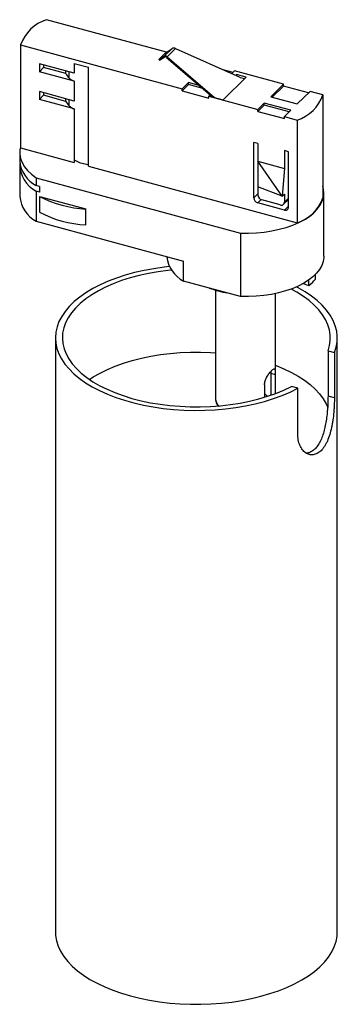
# Paper-space layout '_Trimétrica' of a CAD drawing. Header units: millimetres. Extents: x -33 to 36, y -171 to 43.
import ezdxf

# ---------------------------------------------------------------- set-up
doc = ezdxf.new("R2010")
doc.units = ezdxf.units.MM

psp = doc.layouts.new('_Trimétrica')

# ---------------------------------------------------------------- linework, layer by layer
at = {"color": 7, "linetype": 'Continuous', "lineweight": 25}
for p, q in [((-1.15, 35.52), (-27.12, 42.58)), ((-32.72, 37.11), (2.24, 27.61)), ((-32.72, 37.11), (-32.72, 14.83)), ((0.01, 36.3), (-1.66, 34.67)), ((-1.47, 35.3), (0.01, 36.3)), ((0.82, 36.36), (-1.03, 34.55)), ((0.82, 36.36), (14.68, 30.17)), ((-1.47, 35.3), (-2.81, 33.99)), ((-2.81, 33.99), (-1.66, 34.67)), ((-2.69, 33.83), (-1.54, 34.51)), ((-1.12, 34.43), (8.82, 25.88)), ((-1.03, 34.55), (9.26, 25.71)), ((-21.15, 30.97), (-28.67, 33.01)), ((-28.67, 33.01), (-28.67, 31.3)), ((-27.74, 32.21), (-28.67, 31.3)), ((-27.74, 32.76), (-27.74, 32.21)), ((-22.92, 30.9), (-27.74, 32.21)), ((-21.15, 33.11), (-18.06, 32.27)), ((-21.15, 33.11), (-21.15, 30.97)), ((-18.06, 10.84), (-18.06, 32.27)), ((-2.81, 33.99), (-2.69, 33.83)), ((-21.15, 29.26), (-28.67, 31.3)), ((-22.92, 30.9), (-22.92, 31.45)), ((-22.3, 31.28), (-22.3, 30.04)), ((11.08, 25.21), (16.1, 30.11)), ((13.24, 31.18), (11.13, 31.76)), ((12.98, 30.93), (13.59, 31.52)), ((24.2, 28.63), (13.59, 31.52)), ((13.96, 30.69), (13.83, 30.55)), ((16.1, 30.11), (13.96, 30.69)), ((13.96, 30.49), (13.96, 30.69)), ((14.68, 30.17), (14.86, 30.01)), ((15.75, 29.77), (14.86, 30.01)), ((-21.15, 29.26), (-21.15, 24.97)), ((3.64, 28.98), (2.24, 27.61)), ((3.64, 28.55), (2.24, 27.18)), ((5.95, 28.35), (3.64, 28.98)), ((3.64, 28.55), (3.64, 28.98)), ((6.68, 27.72), (3.64, 28.55)), ((24.2, 28.63), (21.4, 25.9)), ((24.2, 28.2), (21.74, 25.81)), ((24.2, 28.2), (24.2, 28.63)), ((29.6, 26.74), (24.2, 28.2)), ((-21.15, 24.97), (-28.67, 27.01)), ((-28.67, 27.01), (-28.67, 25.3)), ((-27.74, 26.21), (-28.67, 25.3)), ((-27.74, 26.76), (-27.74, 26.21)), ((-22.92, 24.9), (-27.74, 26.21)), ((2.24, 27.18), (2.24, 27.61)), ((2.24, 27.18), (7.98, 25.62)), ((7.98, 26.05), (8.29, 26.34)), ((7.98, 26.05), (18.6, 23.17)), ((7.98, 25.62), (7.98, 26.05)), ((8.99, 25.83), (8.95, 25.79)), ((8.95, 25.79), (11.08, 25.21)), ((21.4, 25.9), (27.15, 24.34)), ((27.15, 24.34), (29.95, 27.07)), ((32.7, 26.32), (29.95, 27.07)), ((32.7, 26.32), (32.7, 4.04)), ((-21.15, 23.26), (-28.67, 25.3)), ((-22.92, 24.9), (-22.92, 25.45)), ((-22.3, 25.28), (-22.3, 24.04)), ((20, 24.53), (18.6, 23.17)), ((20, 24.1), (18.6, 22.74)), ((25.75, 22.97), (20, 24.53)), ((20, 24.1), (20, 24.53)), ((25.4, 22.64), (20, 24.1)), ((-21.15, 23.26), (-21.15, 11.68)), ((18.6, 22.74), (18.6, 23.17)), ((18.6, 22.74), (24.35, 21.18)), ((24.35, 21.6), (25.75, 22.97)), ((24.35, 21.6), (27.1, 20.86)), ((24.35, 21.18), (24.35, 21.6)), ((27.1, 20.86), (27.1, -1.43)), ((18.6, 15.79), (17.71, 16.03)), ((17.71, 4.03), (17.71, 16.03)), ((18.6, 15.79), (18.6, 4.65)), ((-32.92, 13.76), (-32.92, 12.04)), ((-32.72, 14.83), (-21.15, 11.68)), ((25.23, 13.99), (24.35, 14.23)), ((24.35, 14.23), (24.35, 10.4)), ((25.23, 1.99), (25.23, 13.99)), ((-32.92, 10.85), (-32.92, 4.33)), ((-18.06, 10.84), (27.1, -1.43)), ((18.6, 11.97), (24.35, 10.4)), ((23.88, 4.38), (18.6, 11.97)), ((24.35, 10.4), (23.88, 4.38)), ((-29.33, 8.37), (14.86, -3.64)), ((-29.33, 8.37), (-29.33, 6.66)), ((-28.6, 6.46), (-29.33, 6.66)), ((-28.6, 6.46), (-28.6, 5.27)), ((-29.33, 5.47), (-29.33, -1.06)), ((-28.6, 5.27), (-29.33, 5.47)), ((-28.6, 4.32), (-18.59, 1.6)), ((-28.6, 4.32), (-28.6, 0.89)), ((23.88, 4.38), (18.6, 6.39)), ((23.88, 4.38), (24.35, 4.83)), ((24.35, 4.83), (24.35, 3.08)), ((32.92, -8.61), (32.92, 5.1)), ((24.35, 1.37), (18.6, 2.93)), ((23.46, 2.47), (19.48, 3.55)), ((24.16, 2.61), (25.23, 3.65)), ((-18.59, -1.83), (-18.59, 1.6)), ((-29.33, -1.06), (2.51, -9.71)), ((14.86, -3.64), (14.86, -17.35)), ((2.51, -13.99), (2.51, -9.71)), ((31.06, -13.57), (31.06, -12.59)), ((14.86, -17.35), (2.51, -13.99)), ((28.45, -14.53), (29.67, -14.93)), ((29.67, -14.93), (29.67, -13.76)), ((9.42, -15.98), (9.42, -39.47)), ((22.42, -38.36), (22.42, -16.7)), ((-25.19, -26.3), (-25.19, -154.88)), ((35.81, -154.88), (35.81, -26.3)), ((33.8, -29.09), (35.18, -29.47)), ((33.8, -29.09), (33.8, -38.9)), ((35.18, -29.47), (35.18, -39.28)), ((21.42, -33.59), (21.42, -33.94)), ((21.42, -33.94), (21.42, -38.72)), ((21.42, -33.94), (22.39, -34.2)), ((22.39, -34.2), (22.39, -38.37)), ((20.06, -36.48), (20.06, -39.16)), ((27.25, -37.21), (25.86, -36.84)), ((27.25, -47.02), (27.25, -37.21)), ((35.18, -39.28), (33.8, -38.9))]:
    psp.add_line(p, q, dxfattribs=at)
at = {"color": 8, "linetype": 'Continuous', "lineweight": 25}
for p, q in [((17.71, 4.03), (18.6, 4.89)), ((19.3, 3.62), (18.6, 2.93)), ((24.35, 3.08), (25.23, 3.95)), ((24.35, 1.37), (25.23, 2.23))]:
    psp.add_line(p, q, dxfattribs=at)
at = {"color": 7, "linetype": 'Continuous', "lineweight": 25, "flags": 128}
for points in [[(-32.72, 15.09), (-32.88, 14.35), (-32.91, 13.44), (-32.75, 12.53), (-32.41, 11.63), (-31.89, 10.76), (-31.2, 9.92), (-30.34, 9.12), (-29.33, 8.37)], [(-19.37, 11.49), (-18.49, 11.3), (-18.06, 11.24)], [(14.86, -3.64), (16.59, -3.65), (18.3, -3.57), (20, -3.4), (21.65, -3.14), (23.24, -2.8), (24.76, -2.38), (26.18, -1.88), (27.5, -1.31), (28.71, -0.67), (29.78, 0.03), (30.7, 0.78), (31.48, 1.57), (32.09, 2.4), (32.54, 3.26), (32.82, 4.14), (32.92, 5.02), (32.85, 5.91), (32.7, 6.51)], [(32.92, -8.61), (32.91, -8.93), (32.76, -9.8), (32.45, -10.66), (31.97, -11.5), (31.33, -12.31), (30.54, -13.08), (29.6, -13.81), (28.53, -14.48), (27.33, -15.1), (26.02, -15.66), (24.61, -16.14), (23.11, -16.55), (21.54, -16.88), (19.91, -17.12), (18.25, -17.29), (16.56, -17.36), (14.86, -17.35)], [(-0.5, -10.88), (-1.68, -11.01), (-3.87, -11.32), (-6, -11.71), (-8.07, -12.18), (-10.07, -12.73), (-11.98, -13.36), (-13.8, -14.05), (-15.51, -14.82), (-17.1, -15.64), (-18.58, -16.53), (-19.92, -17.47), (-21.12, -18.46), (-22.18, -19.49), (-23.08, -20.56), (-23.83, -21.66), (-24.42, -22.79), (-24.84, -23.93), (-25.1, -25.09), (-25.19, -26.26), (-25.12, -27.42), (-24.87, -28.58), (-24.46, -29.73), (-23.88, -30.86), (-23.15, -31.96), (-22.25, -33.03), (-21.21, -34.06), (-20.02, -35.06), (-18.68, -36), (-17.22, -36.89), (-15.63, -37.72), (-13.93, -38.49), (-12.12, -39.19), (-10.22, -39.82), (-8.22, -40.38), (-6.16, -40.86), (-4.03, -41.25), (-1.85, -41.57), (0.37, -41.8), (2.62, -41.95), (4.88, -42.01), (7.14, -41.98), (9.39, -41.87), (11.63, -41.67), (13.82, -41.38), (15.97, -41.02), (18.06, -40.57), (20.08, -40.04), (22.02, -39.44), (23.87, -38.76), (25.61, -38.02), (27.25, -37.21), (27.25, -37.21)], [(-0.05, -11.62), (-0.83, -11.7), (-2.96, -11.98), (-5.04, -12.35), (-7.06, -12.79), (-9.01, -13.31), (-10.88, -13.91), (-12.66, -14.58), (-14.33, -15.31), (-15.89, -16.11), (-17.33, -16.96), (-18.64, -17.87), (-19.81, -18.83), (-20.84, -19.84), (-21.71, -20.87), (-22.43, -21.94), (-22.99, -23.04), (-23.39, -24.15), (-23.63, -25.28), (-23.69, -26.41), (-23.59, -27.54), (-23.33, -28.67), (-22.9, -29.78), (-22.3, -30.87), (-21.55, -31.93), (-20.65, -32.96), (-19.59, -33.96), (-18.39, -34.91), (-17.06, -35.81), (-15.6, -36.65), (-14.01, -37.44), (-12.32, -38.16), (-10.52, -38.81), (-8.64, -39.4), (-6.67, -39.9), (-4.63, -40.33), (-2.54, -40.68), (-0.4, -40.94), (1.77, -41.12), (3.96, -41.22), (6.16, -41.23), (8.35, -41.15), (10.53, -40.99), (12.67, -40.75), (14.78, -40.42), (16.83, -40.01), (18.81, -39.52), (20.72, -38.95), (22.53, -38.32), (24.25, -37.61), (25.86, -36.84), (25.86, -36.84)], [(33.8, -29.09), (34.12, -27.97), (34.29, -26.84), (34.28, -25.71), (34.11, -24.58), (33.78, -23.46), (33.28, -22.36), (32.62, -21.28), (31.8, -20.23), (30.83, -19.21), (29.72, -18.24), (28.46, -17.31), (27.07, -16.43), (25.81, -15.74)], [(35.18, -29.47), (35.55, -28.32), (35.76, -27.16), (35.8, -25.99), (35.67, -24.83), (35.38, -23.67), (34.91, -22.53), (34.29, -21.41), (33.5, -20.31), (32.56, -19.25), (31.47, -18.23), (30.24, -17.25), (28.87, -16.32), (27.37, -15.45), (26.99, -15.26)], [(-17.84, -35.3), (-16.99, -34.75), (-15.52, -33.91), (-13.94, -33.13), (-12.24, -32.41), (-10.45, -31.76), (-8.56, -31.18), (-6.59, -30.68), (-4.56, -30.26), (-2.47, -29.91), (-0.33, -29.65), (1.83, -29.47), (4.02, -29.38), (6.22, -29.37), (8.4, -29.45), (9.42, -29.52)], [(22.42, -32.24), (22.55, -32.29), (24.27, -33), (25.87, -33.77), (27.36, -34.6), (28.72, -35.49), (29.95, -36.43), (31.03, -37.41), (31.97, -38.43), (32.76, -39.49), (33.39, -40.57), (33.74, -41.37)], [(-25.19, -154.88), (-25.15, -155.67), (-24.96, -156.82), (-24.6, -157.97), (-24.07, -159.1), (-23.39, -160.2), (-22.54, -161.28), (-21.55, -162.32), (-20.41, -163.32), (-19.13, -164.28), (-17.71, -165.18), (-16.17, -166.03), (-14.51, -166.82), (-12.75, -167.54), (-10.88, -168.19), (-8.93, -168.77)], [(-8.93, -168.77), (-6.9, -169.27), (-4.8, -169.7), (-2.65, -170.04), (-0.45, -170.3), (1.78, -170.48), (4.02, -170.57), (6.28, -170.58), (8.53, -170.5), (10.76, -170.33), (12.96, -170.08), (15.12, -169.75), (17.23, -169.33), (19.27, -168.84), (21.23, -168.27), (23.11, -167.63), (24.89, -166.92), (26.56, -166.14), (28.12, -165.3), (29.55, -164.41), (30.85, -163.46), (32.01, -162.46), (33.03, -161.43), (33.89, -160.35), (34.6, -159.25), (35.15, -158.12), (35.53, -156.98), (35.75, -155.83), (35.81, -154.88)]]:
    psp.add_lwpolyline(points, dxfattribs=at)
at = {"color": 7, "linetype": 'Continuous', "lineweight": 25}
for centre, radius, start, end in [((-24.52, 34.31), 8.67, 107.464, 161.146), ((0.48, 35.57), 0.864, 66.3635, 122.3264), ((-1.43, 34.16), 0.56, 44.8214, 114.2256), ((-1.39, 34.17), 0.373, 44.8214, 114.2256), ((-19.79, 32.49), 3.51, 206.9556, 247.1233), ((24.51, 29.11), 8.65, 287.4188, 341.1913), ((-19.79, 26.49), 3.51, 206.9556, 247.1233), ((-26.34, 12.55), 6.6, 184.3775, 243.0472), ((-26.49, 11.2), 6.39, 177.8013, 243.6548), ((-17.91, 17.3), 5.99, 237.2914, 255.9231), ((-25.99, 5.06), 6.97, 186.0665, 241.3582), ((-17.44, 25.61), 24.04, 242.3415, 267.2495), ((19.81, 4.72), 1.21, 183.3916, 254.3338), ((18.93, 4.1), 1.21, 183.3916, 254.3338), ((23.7, 3.07), 0.65, 248.8623, 0.9223), ((24.51, 6.83), 8.65, 287.4188, 341.1913), ((-17.44, 22.18), 24.04, 242.3415, 267.2495), ((24.58, 1.97), 0.65, 248.8623, 0.9223), ((5.54, -8.07), 6.65, 185.6889, 242.9173), ((24.23, -7.97), 8.84, 307.9752, 320.6349), ((14.96, 2), 18.81, 248.6013, 260.9897), ((18.12, -41.81), 3.86, 47.669, 59.9364)]:
    psp.add_arc(centre, radius, start, end, dxfattribs=at)
at = {"color": 8, "linetype": 'Continuous', "lineweight": 25}
psp.add_arc((11.62, -39.37), 2.2, 182.5452, 228.5704, dxfattribs=at)
at = {"color": 7, "linetype": 'Continuous', "lineweight": 25}
for points, knots in [([(20.06, -36.48), (20.06, -36.34), (20.07, -36.19), (20.13, -35.89), (20.17, -35.74), (20.27, -35.43), (20.33, -35.28), (20.47, -34.98), (20.54, -34.83), (20.79, -34.41), (20.97, -34.14), (21.24, -33.79), (21.34, -33.68), (21.51, -33.48), (21.59, -33.39), (21.74, -33.24), (21.82, -33.18), (21.95, -33.08), (22, -33.05), (22.1, -33.01), (22.15, -33), (22.22, -33.02), (22.25, -33.04), (22.3, -33.12), (22.32, -33.17), (22.35, -33.31), (22.36, -33.39), (22.39, -33.67), (22.39, -33.92), (22.39, -34.2)], [0, 0, 0, 0, 0.0625, 0.0625, 0.125, 0.125, 0.1875, 0.1875, 0.25, 0.25, 0.375, 0.375, 0.4375, 0.4375, 0.5, 0.5, 0.5625, 0.5625, 0.625, 0.625, 0.6875, 0.6875, 0.75, 0.75, 0.8125, 0.8125, 0.875, 0.875, 1, 1, 1, 1]), ([(9.43, -39.42), (9.42, -39.44), (9.39, -39.65), (9.48, -40.08), (9.65, -40.59), (9.86, -40.88), (9.94, -41)], [0, 0, 0, 0, 0.031099, 0.391867, 0.748442, 1, 1, 1, 1]), ([(35.18, -39.28), (35.18, -39.76), (35.17, -40.27), (35.13, -41.05), (35.12, -41.32), (35.08, -41.86), (35.06, -42.14), (34.99, -42.97), (34.92, -43.52), (34.81, -44.35), (34.76, -44.63), (34.67, -45.17), (34.61, -45.44), (34.44, -46.24), (34.31, -46.75), (34.01, -47.74), (33.84, -48.21), (33.56, -48.85), (33.46, -49.06), (33.25, -49.45), (33.13, -49.64), (32.79, -50.16), (32.54, -50.47), (32.03, -50.98), (31.75, -51.18), (31.18, -51.48), (30.9, -51.57), (30.46, -51.63), (30.32, -51.64), (30.03, -51.62), (29.89, -51.6), (29.61, -51.52), (29.48, -51.48), (29.21, -51.35), (29.08, -51.27), (28.7, -51.01), (28.46, -50.79), (28.05, -50.24), (27.86, -49.92), (27.56, -49.21), (27.45, -48.82), (27.33, -48.18), (27.3, -47.96), (27.26, -47.5), (27.25, -47.26), (27.25, -47.02)], [0, 0, 0, 0, 0.0625, 0.0625, 0.09375, 0.09375, 0.125, 0.125, 0.1875, 0.1875, 0.21875, 0.21875, 0.25, 0.25, 0.3125, 0.3125, 0.375, 0.375, 0.40625, 0.40625, 0.4375, 0.4375, 0.5, 0.5, 0.5625, 0.5625, 0.625, 0.625, 0.65625, 0.65625, 0.6875, 0.6875, 0.71875, 0.71875, 0.75, 0.75, 0.8125, 0.8125, 0.875, 0.875, 0.9375, 0.9375, 0.96875, 0.96875, 1, 1, 1, 1]), ([(33.8, -38.9), (33.79, -39.31), (33.78, -40.13), (33.71, -41.47), (33.59, -42.87), (33.41, -44.26), (33.15, -45.65), (32.82, -46.96), (32.38, -48.19), (31.86, -49.24), (31.25, -50.1), (30.59, -50.73), (29.88, -51.11), (29.36, -51.28), (29.09, -51.26), (29.06, -51.25)], [0, 0, 0, 0, 0.080207, 0.162808, 0.242998, 0.325397, 0.407778, 0.492454, 0.576339, 0.662788, 0.744347, 0.828423, 0.907591, 0.98901, 1, 1, 1, 1])]:
    psp.add_open_spline(points, degree=3, knots=knots, dxfattribs=at)

doc.saveas('drawing.dxf')
